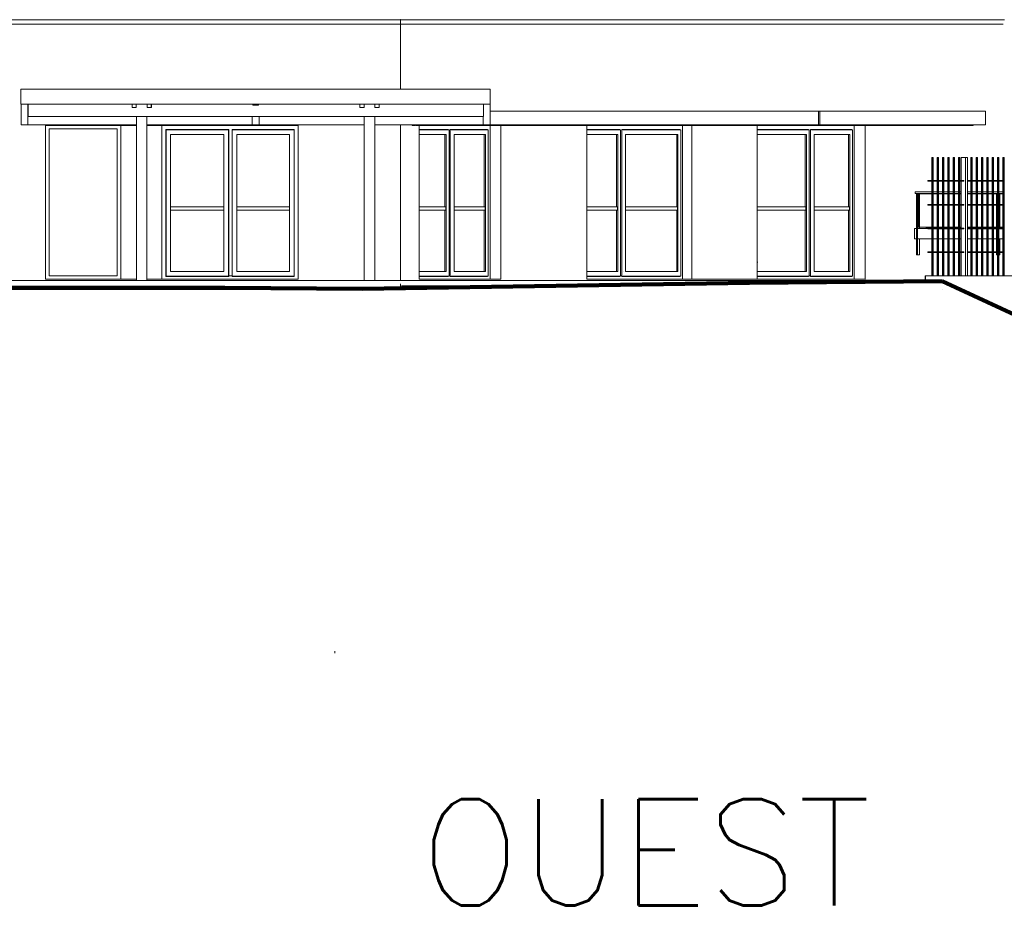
# Model space of a CAD drawing. Extents: x 169645 to 508157, y -5167 to 165945.
# Tile 110 of 130: x 211425 to 225849, y 102788 to 115791. Entities that reach past the tile are written whole.
import ezdxf

# ---------------------------------------------------------------- set-up
doc = ezdxf.new("R2010")
doc.units = 0
doc.header["$MEASUREMENT"] = 0
for name, color, linetype in [('Brise Soleil', 7, 'Continuous'), ('Doublages Inter', 7, 'Continuous'), ('Gardes corps', 7, 'Continuous'), ('Maillage', 7, 'Continuous'), ('Murs Périphériques', 7, 'Continuous'), ('Plomberie Sanitaire', 7, 'Continuous'), ('Poteaux', 7, 'Continuous'), ('Toiture Terrasse', 7, 'Continuous'), ('Voirie éxistante', 7, 'Continuous'), ('Végétation', 7, 'Continuous')]:
    doc.layers.add(name, color=color, linetype=linetype)
doc.styles.get("Standard").update_dxf_attribs({"font": 'txt', "bigfont": 'BIGFONT.SHX'})

msp = doc.modelspace()

# ---------------------------------------------------------------- linework, layer by layer
msp.add_line((224690, 112041), (224691, 111971))
at = {"layer": 'Brise Soleil', "linetype": 'Continuous', "lineweight": 20}
for p, q in [((211547, 114551), (211547, 114371)), ((211547, 114551), (211547, 114371)), ((211548, 114551), (211548, 114371)), ((213071, 114504), (213071, 114551)), ((213072, 114551), (213072, 114504)), ((213132, 114551), (213132, 114504)), ((213292, 114551), (213292, 114504)), ((213352, 114551), (213352, 114504)), ((213354, 114504), (213354, 114551)), ((214840, 114539), (214840, 114551)), ((214841, 114539), (214840, 114539)), ((214841, 114551), (214841, 114539)), ((214921, 114539), (214841, 114539)), ((214921, 114551), (214921, 114539)), ((216407, 114504), (216407, 114551)), ((216409, 114551), (216409, 114504)), ((216469, 114551), (216469, 114504)), ((216629, 114551), (216629, 114504)), ((216689, 114551), (216689, 114504)), ((216690, 114504), (216690, 114551)), ((218218, 114371), (218218, 114551)), ((218218, 114371), (218218, 114551)), ((213072, 114504), (213071, 114504)), ((213132, 114504), (213072, 114504)), ((213352, 114504), (213292, 114504)), ((213352, 114504), (213354, 114504)), ((216409, 114504), (216407, 114504)), ((216469, 114504), (216409, 114504)), ((216689, 114504), (216629, 114504)), ((216689, 114504), (216690, 114504)), ((218315, 114450), (223126, 114450)), ((223126, 114450), (223144, 114450)), ((223126, 114250), (223126, 114450)), ((223144, 114450), (225574, 114450)), ((223144, 114250), (223144, 114450)), ((225574, 114250), (225574, 114450)), ((211547, 114371), (211548, 114371)), ((211547, 114371), (211547, 114371)), ((211548, 114371), (218218, 114371)), ((217003, 114250), (217003, 114251)), ((217003, 114250), (218300, 114250)), ((217010, 114250), (217021, 114250)), ((217174, 114250), (217175, 114250)), ((217175, 114241), (217175, 114250)), ((217175, 114241), (217215, 114241)), ((217216, 114250), (217215, 114250)), ((217215, 114241), (217215, 114250)), ((217215, 114241), (217215, 114250)), ((217221, 114241), (217221, 114250)), ((217221, 114241), (217253, 114241)), ((217253, 114241), (217253, 114250)), ((217395, 114241), (217253, 114241)), ((217394, 114250), (217395, 114250)), ((217395, 114241), (217395, 114250)), ((217395, 114241), (217435, 114241)), ((217436, 114250), (217435, 114250)), ((217435, 114241), (217435, 114250)), ((217435, 114241), (217435, 114250)), ((217450, 114241), (217435, 114241)), ((217450, 114241), (217450, 114250)), ((217450, 114241), (217482, 114241)), ((217482, 114241), (217482, 114250)), ((217609, 114241), (217482, 114241)), ((217609, 114250), (217609, 114250)), ((217609, 114250), (217609, 114241)), ((217609, 114241), (217615, 114241)), ((217615, 114241), (217615, 114250)), ((217615, 114241), (217655, 114241)), ((217656, 114250), (217655, 114250)), ((217655, 114241), (217655, 114250)), ((217655, 114241), (217655, 114250)), ((217669, 114241), (217655, 114241)), ((217669, 114241), (217669, 114250)), ((217669, 114241), (217701, 114241)), ((217701, 114241), (217701, 114250)), ((217835, 114241), (217701, 114241)), ((217834, 114250), (217835, 114250)), ((217835, 114241), (217835, 114250)), ((217835, 114241), (217875, 114241)), ((217876, 114250), (217875, 114250)), ((217875, 114241), (217875, 114250)), ((217875, 114241), (217875, 114250)), ((217898, 114241), (217875, 114241)), ((217898, 114241), (217898, 114250)), ((217898, 114241), (217930, 114241)), ((217930, 114241), (217930, 114250)), ((218055, 114241), (217930, 114241)), ((218054, 114250), (218055, 114250)), ((218055, 114241), (218055, 114250)), ((218055, 114241), (218095, 114241)), ((218096, 114250), (218095, 114250)), ((218095, 114241), (218095, 114250)), ((218095, 114241), (218095, 114250)), ((218122, 114241), (218095, 114241)), ((218122, 114241), (218122, 114250)), ((218122, 114241), (218154, 114241)), ((218154, 114241), (218154, 114250)), ((218966, 114241), (218154, 114241)), ((218218, 114371), (218218, 114371)), ((218300, 114250), (218300, 114251)), ((218300, 114250), (218309, 114250)), ((218309, 114250), (218305, 114250)), ((218309, 114250), (218309, 114251)), ((218309, 114250), (223126, 114250)), ((218966, 114250), (218966, 114241)), ((218967, 114241), (218966, 114241)), ((218967, 114241), (218967, 114250)), ((218967, 114241), (218999, 114241)), ((218999, 114241), (218999, 114250)), ((219763, 114241), (218999, 114241)), ((219763, 114250), (219763, 114241)), ((219764, 114241), (219763, 114241)), ((219764, 114241), (219764, 114250)), ((219764, 114241), (219796, 114241)), ((219796, 114241), (219796, 114250)), ((220561, 114241), (219796, 114241)), ((220561, 114250), (220561, 114241)), ((220562, 114241), (220561, 114241)), ((220562, 114241), (220562, 114250)), ((220562, 114241), (220594, 114241)), ((220594, 114241), (220594, 114250)), ((221359, 114241), (220594, 114241)), ((221359, 114250), (221359, 114241)), ((221360, 114241), (221359, 114241)), ((221360, 114241), (221360, 114250)), ((221360, 114241), (221392, 114241)), ((221392, 114241), (221392, 114250)), ((222157, 114241), (221392, 114241)), ((222157, 114250), (222157, 114241)), ((222158, 114241), (222157, 114241)), ((222158, 114241), (222158, 114250)), ((222158, 114241), (222190, 114241)), ((222190, 114241), (222190, 114250)), ((222955, 114241), (222190, 114241)), ((222955, 114250), (222955, 114241)), ((222999, 114241), (222955, 114241)), ((222999, 114241), (222999, 114250)), ((222999, 114241), (223031, 114241)), ((223031, 114241), (223031, 114250)), ((223796, 114241), (223031, 114241)), ((223126, 114250), (223144, 114250)), ((223144, 114250), (225574, 114250)), ((223796, 114250), (223796, 114241)), ((223797, 114241), (223796, 114241)), ((223797, 114241), (223797, 114250)), ((223797, 114241), (223829, 114241)), ((223829, 114241), (223829, 114250)), ((224593, 114241), (223829, 114241)), ((224593, 114250), (224593, 114241)), ((224594, 114241), (224593, 114241)), ((224594, 114241), (224594, 114250)), ((224594, 114241), (224626, 114241)), ((224626, 114241), (224626, 114250)), ((225391, 114241), (224626, 114241)), ((225391, 114250), (225391, 114241))]:
    msp.add_line(p, q, dxfattribs=at)
at = {"layer": 'Doublages Inter', "linetype": 'Continuous', "lineweight": 20}
for p, q in [((211805, 114241), (211805, 111991)), ((218315, 111991), (218315, 114241)), ((221133, 114241), (221133, 111991)), ((223651, 114241), (223651, 111991)), ((212855, 114191), (211855, 114191)), ((211855, 112041), (211855, 114191)), ((211855, 114191), (212855, 114191)), ((212855, 114191), (212855, 112041)), ((213566, 114181), (213568, 114179)), ((214486, 114181), (213566, 114181)), ((213566, 114181), (213566, 112101)), ((214484, 114179), (213568, 114179)), ((213568, 114179), (213568, 112101)), ((214416, 114111), (213636, 114111)), ((213636, 114111), (213636, 112101)), ((214416, 112101), (214416, 114111)), ((214486, 114181), (214484, 114179)), ((214484, 112101), (214484, 114179)), ((214486, 112101), (214486, 114181)), ((214536, 114181), (214538, 114179)), ((215446, 114181), (214536, 114181)), ((214536, 114181), (214536, 112101)), ((215444, 114179), (214538, 114179)), ((214538, 114179), (214538, 112101)), ((215376, 114111), (214606, 114111)), ((214606, 114111), (214606, 112101)), ((215376, 112101), (215376, 114111)), ((215446, 114181), (215444, 114179)), ((215444, 112101), (215444, 114179)), ((215446, 112101), (215446, 114181)), ((217703, 114181), (217275, 114181)), ((217714, 114179), (217275, 114179)), ((217673, 114111), (217275, 114111)), ((217655, 113051), (217655, 114111)), ((217673, 112101), (217673, 114111)), ((217703, 114181), (217714, 114179)), ((217714, 112101), (217714, 114179)), ((217733, 114181), (217746, 114179)), ((218279, 114181), (217733, 114181)), ((217733, 114181), (217733, 112101)), ((218289, 114179), (217746, 114179)), ((217787, 114111), (217787, 114111)), ((218249, 114111), (217787, 114111)), ((217787, 114111), (217787, 112101)), ((218231, 113051), (218231, 114111)), ((218249, 112101), (218249, 114111)), ((218279, 114181), (218289, 114179)), ((218289, 112101), (218289, 114179)), ((219734, 114181), (220216, 114181)), ((219734, 114179), (220226, 114179)), ((219734, 114111), (220186, 114111)), ((220168, 114111), (220168, 113051)), ((220186, 114111), (220186, 112101)), ((220216, 114181), (220226, 114179)), ((220226, 114179), (220226, 112101)), ((220246, 114181), (220259, 114179)), ((220246, 112101), (220246, 114181)), ((220246, 114181), (221097, 114181)), ((220259, 114179), (221108, 114179)), ((220300, 114111), (220300, 114111)), ((220300, 112101), (220300, 114111)), ((220300, 114111), (221067, 114111)), ((221049, 114111), (221049, 113051)), ((221067, 114111), (221067, 112101)), ((221097, 114181), (221108, 114179)), ((221108, 114179), (221108, 112101)), ((222979, 114181), (222227, 114181)), ((222990, 114179), (222227, 114179)), ((222949, 114111), (222227, 114111)), ((222931, 113051), (222931, 114111)), ((222949, 112101), (222949, 114111)), ((222979, 114181), (222990, 114179)), ((222990, 112101), (222990, 114179)), ((223009, 114181), (223022, 114179)), ((223615, 114181), (223009, 114181)), ((223009, 114181), (223009, 112101)), ((223625, 114179), (223022, 114179)), ((223063, 114111), (223063, 114111)), ((223585, 114111), (223063, 114111)), ((223063, 114111), (223063, 112101)), ((223567, 113051), (223567, 114111)), ((223585, 112101), (223585, 114111)), ((223615, 114181), (223625, 114179)), ((223625, 112101), (223625, 114179)), ((213636, 113051), (214416, 113051)), ((213636, 113001), (214416, 113001)), ((214606, 113051), (215376, 113051)), ((214606, 113001), (215376, 113001)), ((217275, 113051), (217667, 113051)), ((217275, 113001), (217667, 113001)), ((217655, 112101), (217655, 113001)), ((217667, 113001), (217667, 113051)), ((217787, 113051), (218243, 113051)), ((217787, 113001), (218243, 113001)), ((218231, 112101), (218231, 113001)), ((218243, 113001), (218243, 113051)), ((219734, 113051), (220180, 113051)), ((219734, 113001), (220180, 113001)), ((220168, 113001), (220168, 112101)), ((220180, 113051), (220180, 113001)), ((220300, 113051), (221061, 113051)), ((220300, 113001), (221061, 113001)), ((221049, 113001), (221049, 112101)), ((221061, 113051), (221061, 113001)), ((222227, 113051), (222943, 113051)), ((222227, 113001), (222943, 113001)), ((222931, 112101), (222931, 113001)), ((222943, 113001), (222943, 113051)), ((223063, 113051), (223579, 113051)), ((223063, 113001), (223579, 113001)), ((223567, 112101), (223567, 113001)), ((223579, 113001), (223579, 113051)), ((222236, 112241), (222227, 112241)), ((213566, 112031), (213566, 112101)), ((213568, 112033), (213568, 112101)), ((214416, 112101), (213636, 112101)), ((214484, 112101), (214484, 112033)), ((214486, 112101), (214486, 112031)), ((214536, 112031), (214536, 112101)), ((214538, 112033), (214538, 112101)), ((215376, 112101), (214606, 112101)), ((215444, 112101), (215444, 112033)), ((215446, 112101), (215446, 112031)), ((217673, 112101), (217275, 112101)), ((217714, 112101), (217714, 112033)), ((217733, 112031), (217733, 112101)), ((217787, 112101), (218231, 112101)), ((218249, 112101), (217787, 112101)), ((218289, 112101), (218289, 112033)), ((219734, 112101), (220186, 112101)), ((220222, 112101), (220222, 112101)), ((220226, 112033), (220226, 112101)), ((220246, 112101), (220246, 112031)), ((220264, 112101), (220264, 112101)), ((220300, 112101), (221067, 112101)), ((221103, 112101), (221103, 112101)), ((221108, 112033), (221108, 112101)), ((222949, 112101), (222227, 112101)), ((222985, 112101), (222985, 112101)), ((222990, 112101), (222990, 112033)), ((223009, 112031), (223009, 112101)), ((223063, 112101), (223567, 112101)), ((223585, 112101), (223063, 112101)), ((223621, 112101), (223621, 112101)), ((223625, 112101), (223625, 112033)), ((212855, 112041), (211855, 112041)), ((213568, 112033), (213566, 112031)), ((214486, 112031), (213566, 112031)), ((214484, 112033), (213568, 112033)), ((214484, 112033), (214486, 112031)), ((214486, 112041), (214536, 112041)), ((214538, 112033), (214536, 112031)), ((215446, 112031), (214536, 112031)), ((215444, 112033), (214538, 112033)), ((215444, 112033), (215446, 112031)), ((217714, 112033), (217275, 112033)), ((217703, 112031), (217275, 112031)), ((217714, 112033), (217703, 112031)), ((217709, 112041), (217709, 112041)), ((217714, 112041), (217733, 112041)), ((217746, 112033), (217733, 112031)), ((218279, 112031), (217733, 112031)), ((218289, 112033), (217746, 112033)), ((218289, 112033), (218279, 112031)), ((218285, 112041), (218285, 112041)), ((219734, 112033), (220226, 112033)), ((219734, 112031), (220216, 112031)), ((220226, 112033), (220216, 112031)), ((220222, 112041), (220222, 112041)), ((220246, 112041), (220226, 112041)), ((220259, 112033), (220246, 112031)), ((220246, 112031), (221097, 112031)), ((220259, 112033), (221108, 112033)), ((220264, 112041), (220264, 112041)), ((221108, 112033), (221097, 112031)), ((221103, 112041), (221103, 112041)), ((222990, 112033), (222227, 112033)), ((222979, 112031), (222227, 112031)), ((222990, 112033), (222979, 112031)), ((222985, 112041), (222985, 112041)), ((223009, 112041), (222990, 112041)), ((223022, 112033), (223009, 112031)), ((223615, 112031), (223009, 112031)), ((223625, 112033), (223022, 112033)), ((223027, 112041), (223027, 112041)), ((223625, 112033), (223615, 112031)), ((223621, 112041), (223621, 112041))]:
    msp.add_line(p, q, dxfattribs=at)
at = {"layer": 'Gardes corps', "linetype": 'Continuous', "lineweight": 20}
for p, q in [((224560, 113246), (224576, 113246)), ((224560, 112346), (224560, 113246)), ((224576, 113246), (224606, 113246)), ((224576, 112346), (224576, 113246)), ((224580, 112751), (224580, 113241)), ((224580, 113241), (224785, 113241)), ((224592, 112751), (224592, 113241)), ((224606, 112733), (224606, 113246)), ((224807, 113241), (224864, 113241)), ((224886, 113241), (224942, 113241)), ((224964, 113241), (225020, 113241)), ((225042, 113241), (225098, 113241)), ((225120, 113241), (225177, 113241)), ((225199, 113241), (225215, 113241)), ((225309, 113241), (225357, 113241)), ((225379, 113241), (225435, 113241)), ((225457, 113241), (225514, 113241)), ((225536, 113241), (225592, 113241)), ((225614, 113241), (225670, 113241)), ((225692, 113241), (225732, 113241)), ((225732, 113241), (225732, 113085)), ((225736, 113241), (225732, 113241)), ((225736, 113246), (225748, 113246)), ((225736, 113085), (225736, 113246)), ((225770, 113246), (225782, 113246)), ((225770, 113241), (225827, 113241)), ((225782, 113085), (225782, 113246)), ((225732, 113075), (225732, 112751)), ((225736, 112737), (225736, 113075)), ((225782, 112737), (225782, 113075)), ((224785, 112751), (224580, 112751)), ((224864, 112751), (224807, 112751)), ((224942, 112751), (224886, 112751)), ((225020, 112751), (224964, 112751)), ((225098, 112751), (225042, 112751)), ((225177, 112751), (225120, 112751)), ((225215, 112751), (225199, 112751)), ((225357, 112751), (225309, 112751)), ((225435, 112751), (225379, 112751)), ((225514, 112751), (225457, 112751)), ((225592, 112751), (225536, 112751)), ((225670, 112751), (225614, 112751)), ((225732, 112751), (225692, 112751)), ((225736, 112751), (225732, 112751)), ((225736, 112389), (225736, 112727)), ((225827, 112751), (225770, 112751)), ((225736, 112346), (225736, 112379)), ((224560, 112346), (224576, 112346)), ((224576, 112346), (224605, 112346)), ((225736, 112346), (225748, 112346)), ((225770, 112346), (225781, 112346))]:
    msp.add_line(p, q, dxfattribs=at)
at = {"layer": 'Maillage', "linetype": 'Continuous', "lineweight": 90}
for p, q in [((216445, 111849), (222118, 111937)), ((222118, 111937), (224940, 111961)), ((226288, 111336), (224940, 111961)), ((208333, 111861), (212515, 111861)), ((212515, 111861), (214429, 111861)), ((216445, 111849), (214429, 111861))]:
    msp.add_line(p, q, dxfattribs=at)
at = {"layer": 'Maillage', "linetype": 'Continuous', "lineweight": 20}
for p, q in [((222118, 111937), (222118, 111937)), ((216943, 111861), (214429, 111861)), ((216943, 111861), (216445, 111849)), ((216943, 111861), (221001, 111921))]:
    msp.add_line(p, q, dxfattribs=at)
at = {"layer": 'Murs Périphériques', "linetype": 'Continuous', "lineweight": 20}
for p, q in [((225831, 115725), (207923, 115725)), ((209119, 115791), (217003, 115791)), ((224330, 115791), (217003, 115791)), ((217003, 115791), (217003, 114771)), ((225851, 115791), (224330, 115791)), ((218319, 114771), (211441, 114771)), ((211441, 114771), (211441, 114551)), ((218319, 114771), (218319, 114551)), ((211441, 114551), (218319, 114551)), ((211444, 114251), (211444, 114551)), ((211444, 114551), (211444, 114251)), ((211544, 114251), (211544, 114551)), ((211545, 114551), (211545, 114251)), ((218315, 114551), (218315, 114251)), ((211547, 114431), (211545, 114431)), ((218315, 114251), (218315, 114431)), ((211444, 114251), (211444, 114251)), ((211444, 114251), (211544, 114251)), ((211545, 114251), (211544, 114251)), ((211545, 114251), (213136, 114251)), ((213136, 114241), (211805, 114241)), ((211805, 114241), (211805, 111991)), ((212905, 111991), (212905, 114241)), ((213288, 114251), (214830, 114251)), ((215505, 114241), (213288, 114241)), ((213509, 114241), (213509, 111991)), ((213509, 114241), (213509, 111991)), ((214830, 114251), (214830, 114371)), ((214830, 114251), (214831, 114251)), ((214831, 114251), (214831, 114371)), ((214831, 114251), (214931, 114251)), ((214930, 114251), (214931, 114251)), ((214931, 114251), (214931, 114371)), ((214931, 114251), (216473, 114251)), ((215505, 111991), (215505, 114241)), ((216625, 114251), (218215, 114251)), ((217003, 114251), (217003, 111971)), ((217275, 111991), (217275, 114241)), ((218215, 114251), (218215, 114371)), ((218215, 114371), (218215, 114251)), ((218215, 114251), (218215, 114251)), ((218315, 114251), (218215, 114251)), ((218315, 114251), (218315, 114251)), ((218475, 114241), (218475, 111991)), ((219734, 111991), (219734, 114241)), ((221269, 111991), (221269, 114241)), ((222227, 114241), (222227, 111991)), ((223811, 114241), (223811, 111991)), ((224785, 113271), (224541, 113271)), ((224541, 113246), (224541, 113271)), ((224785, 113246), (224541, 113246)), ((224864, 113271), (224807, 113271)), ((224864, 113246), (224807, 113246)), ((224942, 113271), (224886, 113271)), ((224942, 113246), (224886, 113246)), ((225020, 113271), (224964, 113271)), ((225020, 113246), (224964, 113246)), ((225098, 113271), (225042, 113271)), ((225098, 113246), (225042, 113246)), ((225177, 113271), (225120, 113271)), ((225177, 113246), (225120, 113246)), ((225215, 113271), (225199, 113271)), ((225215, 113246), (225199, 113246)), ((225357, 113271), (225309, 113271)), ((225357, 113246), (225309, 113246)), ((225435, 113271), (225379, 113271)), ((225435, 113246), (225379, 113246)), ((225514, 113271), (225457, 113271)), ((225514, 113246), (225457, 113246)), ((225592, 113271), (225536, 113271)), ((225592, 113246), (225536, 113246)), ((225670, 113271), (225614, 113271)), ((225670, 113246), (225614, 113246)), ((225748, 113271), (225692, 113271)), ((225748, 113246), (225692, 113246)), ((225827, 113271), (225770, 113271)), ((225827, 113246), (225770, 113246)), ((224605, 112346), (224605, 112582)), ((225781, 112389), (225781, 112582)), ((225781, 112346), (225781, 112379)), ((224605, 112346), (224605, 112346)), ((224605, 112346), (224605, 112346)), ((225781, 112346), (225781, 112346)), ((225781, 112346), (225781, 112346)), ((211805, 111991), (213136, 111991)), ((213288, 111991), (215505, 111991)), ((217275, 111991), (217275, 111991)), ((218475, 111991), (217275, 111991)), ((219734, 111991), (219734, 111991)), ((223811, 111991), (219734, 111991)), ((217003, 111921), (217003, 111862)), ((218972, 111891), (217019, 111891))]:
    msp.add_line(p, q, dxfattribs=at)
msp.add_point((217003, 115791), dxfattribs=at)
at = {"layer": 'Plomberie Sanitaire', "linetype": 'Continuous', "lineweight": 20}
for p, q in [((224785, 112041), (224785, 113771)), ((224785, 113771), (224801, 113771)), ((224801, 112041), (224801, 113771)), ((224801, 113771), (224807, 113771)), ((224807, 113771), (224807, 112041)), ((224864, 112041), (224864, 113771)), ((224864, 113771), (224880, 113771)), ((224880, 112041), (224880, 113771)), ((224880, 113771), (224886, 113771)), ((224886, 113771), (224886, 112041)), ((224942, 112041), (224942, 113771)), ((224942, 113771), (224958, 113771)), ((224958, 112041), (224958, 113771)), ((224958, 113771), (224964, 113771)), ((224964, 113771), (224964, 112041)), ((225020, 112041), (225020, 113771)), ((225020, 113771), (225036, 113771)), ((225036, 112041), (225036, 113771)), ((225036, 113771), (225042, 113771)), ((225042, 113771), (225042, 112041)), ((225098, 112041), (225098, 113771)), ((225098, 113771), (225114, 113771)), ((225114, 112041), (225114, 113771)), ((225114, 113771), (225120, 113771)), ((225120, 113771), (225120, 112041)), ((225177, 112041), (225177, 113771)), ((225177, 113771), (225193, 113771)), ((225193, 112041), (225193, 113771)), ((225193, 113771), (225199, 113771)), ((225199, 113771), (225199, 112041)), ((225215, 113433), (225215, 113771)), ((225215, 113771), (225279, 113771)), ((225279, 112041), (225279, 113771)), ((225279, 113771), (225309, 113771)), ((225309, 113771), (225309, 112041)), ((225357, 112041), (225357, 113771)), ((225357, 113771), (225373, 113771)), ((225373, 112041), (225373, 113771)), ((225373, 113771), (225379, 113771)), ((225379, 113771), (225379, 112041)), ((225435, 112041), (225435, 113771)), ((225435, 113771), (225451, 113771)), ((225451, 112041), (225451, 113771)), ((225451, 113771), (225457, 113771)), ((225457, 113771), (225457, 112041)), ((225514, 112041), (225514, 113771)), ((225514, 113771), (225530, 113771)), ((225530, 112041), (225530, 113771)), ((225530, 113771), (225536, 113771)), ((225536, 113771), (225536, 112041)), ((225592, 112041), (225592, 113771)), ((225592, 113771), (225608, 113771)), ((225608, 112041), (225608, 113771)), ((225608, 113771), (225614, 113771)), ((225614, 113771), (225614, 112041)), ((225670, 112041), (225670, 113771)), ((225670, 113771), (225686, 113771)), ((225686, 112041), (225686, 113771)), ((225686, 113771), (225692, 113771)), ((225692, 113771), (225692, 112041)), ((225748, 112041), (225748, 113771)), ((225748, 113771), (225764, 113771)), ((225764, 112041), (225764, 113771)), ((225764, 113771), (225770, 113771)), ((225770, 113771), (225770, 112041)), ((225827, 112041), (225827, 113771)), ((225827, 113771), (225843, 113771)), ((225843, 112041), (225843, 113771)), ((225843, 113771), (225849, 113771)), ((225849, 113771), (225849, 112041)), ((224753, 113433), (224785, 113433)), ((224785, 113423), (224753, 113423)), ((224807, 113433), (224864, 113433)), ((224864, 113423), (224807, 113423)), ((224886, 113433), (224942, 113433)), ((224942, 113423), (224886, 113423)), ((224964, 113433), (225020, 113433)), ((225020, 113423), (224964, 113423)), ((225042, 113433), (225098, 113433)), ((225098, 113423), (225042, 113423)), ((225120, 113433), (225177, 113433)), ((225177, 113423), (225120, 113423)), ((225199, 113433), (225255, 113433)), ((225255, 113423), (225199, 113423)), ((225215, 113085), (225215, 113423)), ((225255, 113433), (225255, 113423)), ((225309, 113433), (225357, 113433)), ((225357, 113423), (225309, 113423)), ((225379, 113433), (225435, 113433)), ((225435, 113423), (225379, 113423)), ((225457, 113433), (225514, 113433)), ((225514, 113423), (225457, 113423)), ((225536, 113433), (225592, 113433)), ((225592, 113423), (225536, 113423)), ((225614, 113433), (225670, 113433)), ((225670, 113423), (225614, 113423)), ((225692, 113433), (225749, 113433)), ((225749, 113423), (225692, 113423)), ((225770, 113433), (225827, 113433)), ((225827, 113423), (225770, 113423)), ((224753, 113085), (224785, 113085)), ((224785, 113075), (224753, 113075)), ((224807, 113085), (224864, 113085)), ((224864, 113075), (224807, 113075)), ((224886, 113085), (224942, 113085)), ((224942, 113075), (224886, 113075)), ((224964, 113085), (225020, 113085)), ((225020, 113075), (224964, 113075)), ((225042, 113085), (225098, 113085)), ((225098, 113075), (225042, 113075)), ((225120, 113085), (225177, 113085)), ((225177, 113075), (225120, 113075)), ((225199, 113085), (225255, 113085)), ((225255, 113075), (225199, 113075)), ((225215, 112737), (225215, 113075)), ((225255, 113085), (225255, 113075)), ((225309, 113085), (225357, 113085)), ((225357, 113075), (225309, 113075)), ((225379, 113085), (225435, 113085)), ((225435, 113075), (225379, 113075)), ((225457, 113085), (225514, 113085)), ((225514, 113075), (225457, 113075)), ((225536, 113085), (225592, 113085)), ((225592, 113075), (225536, 113075)), ((225614, 113085), (225670, 113085)), ((225670, 113075), (225614, 113075)), ((225692, 113085), (225749, 113085)), ((225749, 113075), (225692, 113075)), ((225770, 113085), (225827, 113085)), ((225827, 113075), (225770, 113075)), ((224731, 112727), (224741, 112737)), ((224753, 112737), (224785, 112737)), ((224785, 112727), (224753, 112727)), ((224807, 112737), (224864, 112737)), ((224864, 112727), (224807, 112727)), ((224886, 112737), (224942, 112737)), ((224942, 112727), (224886, 112727)), ((224964, 112737), (225020, 112737)), ((225020, 112727), (224964, 112727)), ((225042, 112737), (225098, 112737)), ((225098, 112727), (225042, 112727)), ((225120, 112737), (225177, 112737)), ((225177, 112727), (225120, 112727)), ((225199, 112737), (225255, 112737)), ((225255, 112727), (225199, 112727)), ((225215, 112389), (225215, 112727)), ((225255, 112737), (225255, 112727)), ((225309, 112737), (225357, 112737)), ((225357, 112727), (225309, 112727)), ((225379, 112737), (225435, 112737)), ((225435, 112727), (225379, 112727)), ((225457, 112737), (225514, 112737)), ((225514, 112727), (225457, 112727)), ((225536, 112737), (225592, 112737)), ((225592, 112727), (225536, 112727)), ((225614, 112737), (225670, 112737)), ((225670, 112727), (225614, 112727)), ((225692, 112737), (225749, 112737)), ((225749, 112727), (225692, 112727)), ((225770, 112737), (225827, 112737)), ((225827, 112727), (225770, 112727)), ((224753, 112389), (224785, 112389)), ((224785, 112379), (224753, 112379)), ((224807, 112389), (224864, 112389)), ((224864, 112379), (224807, 112379)), ((224886, 112389), (224942, 112389)), ((224942, 112379), (224886, 112379)), ((224964, 112389), (225020, 112389)), ((225020, 112379), (224964, 112379)), ((225042, 112389), (225098, 112389)), ((225098, 112379), (225042, 112379)), ((225120, 112389), (225177, 112389)), ((225177, 112379), (225120, 112379)), ((225199, 112389), (225255, 112389)), ((225255, 112379), (225199, 112379)), ((225215, 112041), (225215, 112379)), ((225255, 112389), (225255, 112379)), ((225309, 112389), (225357, 112389)), ((225357, 112379), (225309, 112379)), ((225379, 112389), (225435, 112389)), ((225435, 112379), (225379, 112379)), ((225457, 112389), (225514, 112389)), ((225514, 112379), (225457, 112379)), ((225536, 112389), (225592, 112389)), ((225592, 112379), (225536, 112379)), ((225614, 112389), (225670, 112389)), ((225670, 112379), (225614, 112379)), ((225692, 112389), (225749, 112389)), ((225749, 112379), (225692, 112379)), ((225770, 112389), (225827, 112389)), ((225827, 112379), (225770, 112379))]:
    msp.add_line(p, q, dxfattribs=at)
at = {"layer": 'Plomberie Sanitaire', "linetype": 'Continuous', "lineweight": 18}
for p, q in [((224728, 113433), (224753, 113433)), ((224728, 113423), (224728, 113433)), ((224728, 113423), (224753, 113423)), ((224753, 113423), (224753, 113433)), ((224728, 113085), (224753, 113085)), ((224728, 113075), (224728, 113085)), ((224728, 113075), (224753, 113075)), ((224753, 113075), (224753, 113085)), ((224728, 112737), (224753, 112737)), ((224728, 112727), (224728, 112737)), ((224728, 112727), (224753, 112727)), ((224753, 112727), (224753, 112737)), ((224728, 112389), (224753, 112389)), ((224728, 112379), (224728, 112389)), ((224728, 112379), (224753, 112379)), ((224753, 112379), (224753, 112389))]:
    msp.add_line(p, q, dxfattribs=at)
at = {"layer": 'Poteaux', "linetype": 'Continuous', "lineweight": 20}
for p, q in [((213136, 111971), (213136, 114371)), ((213288, 111971), (213288, 114371)), ((216473, 111971), (216473, 114371)), ((216625, 111971), (216625, 114371))]:
    msp.add_line(p, q, dxfattribs=at)
at = {"layer": 'Toiture Terrasse', "linetype": 'Continuous', "lineweight": 20}
for p, q in [((224560, 112733), (224534, 112732)), ((224534, 112732), (224728, 112732)), ((224534, 112582), (224534, 112732)), ((224785, 112740), (224606, 112734)), ((224836, 112742), (224807, 112741)), ((224864, 112742), (224836, 112742)), ((224942, 112742), (224886, 112742)), ((225020, 112742), (224964, 112742)), ((225098, 112742), (225042, 112742)), ((225177, 112742), (225120, 112742)), ((225215, 112742), (225199, 112742)), ((225357, 112742), (225309, 112742)), ((225435, 112742), (225379, 112742)), ((225514, 112742), (225457, 112742)), ((225462, 112582), (225462, 112727)), ((225592, 112742), (225536, 112742)), ((225670, 112742), (225614, 112742)), ((225670, 112739), (225614, 112737)), ((225614, 112737), (225670, 112739)), ((225736, 112742), (225692, 112742)), ((225736, 112741), (225692, 112739)), ((225692, 112740), (225736, 112741)), ((225827, 112742), (225782, 112742)), ((224534, 112582), (224785, 112582)), ((224807, 112582), (224864, 112582)), ((224886, 112582), (224942, 112582)), ((224964, 112582), (225020, 112582)), ((225042, 112582), (225098, 112582)), ((225120, 112582), (225177, 112582)), ((225199, 112582), (225215, 112582)), ((225309, 112582), (225357, 112582)), ((225379, 112582), (225435, 112582)), ((225457, 112582), (225462, 112582)), ((225462, 112582), (225514, 112582)), ((225536, 112582), (225592, 112582)), ((225614, 112582), (225670, 112582)), ((225692, 112582), (225748, 112582)), ((225770, 112582), (225827, 112582))]:
    msp.add_line(p, q, dxfattribs=at)
at = {"layer": 'Voirie éxistante', "linetype": 'Continuous', "lineweight": 20}
msp.add_line((216041, 106512), (216041, 106541), dxfattribs=at)
at = {"layer": 'Végétation', "linetype": 'Continuous', "lineweight": 9}
for p, q in [((211183, 111971), (224691, 111971)), ((224690, 112041), (224940, 112041))]:
    msp.add_line(p, q, dxfattribs=at)
at = {"layer": 'Végétation', "linetype": 'Continuous', "lineweight": 20}
for p, q in [((224940, 112041), (228090, 112041)), ((224940, 111841), (224940, 111841))]:
    msp.add_line(p, q, dxfattribs=at)

# ---------------------------------------------------------------- texts
msp.add_text('OUEST', height=1555.2).set_placement((217292, 102816))

doc.saveas('drawing.dxf')
